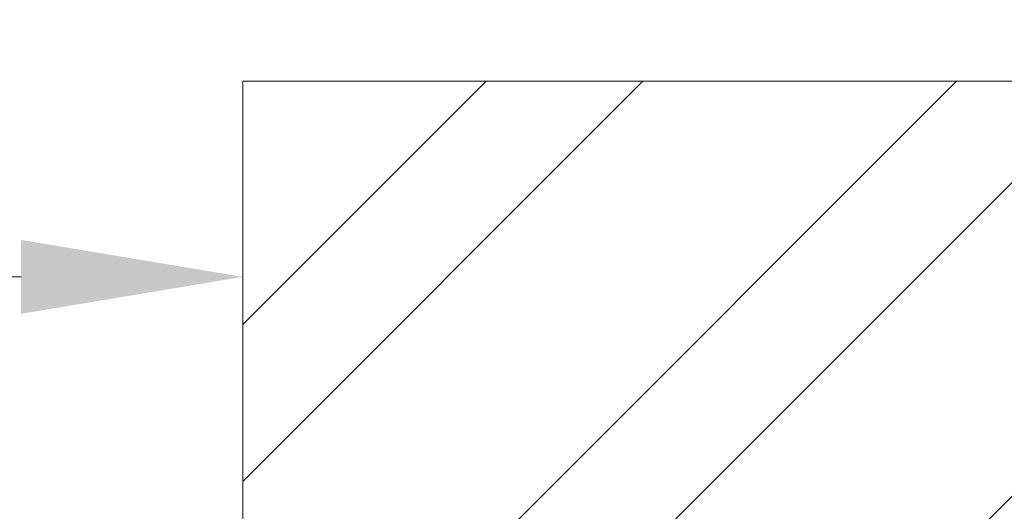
# Model space of a CAD drawing. Header units: millimetres. Extents: x 811 to 573824, y 137 to 100812.
# Tile 127 of 143: x 454799 to 455132, y 77900 to 78066. Entities that reach past the tile are written whole.
import ezdxf

# ---------------------------------------------------------------- set-up
doc = ezdxf.new("R2010")
doc.units = ezdxf.units.MM
doc.header["$LTSCALE"] = 3
doc.header["$MEASUREMENT"] = 0
doc.header["$PDMODE"] = 35
doc.layers.get('Defpoints').update_dxf_attribs({"lineweight": 0})
doc.layers.add('DIMENSIONS', color=7, linetype='Continuous', lineweight=0)
doc.layers.add('NEW BRICKWORK', color=1, linetype='Continuous', lineweight=0)
doc.styles.get("Standard").update_dxf_attribs({"font": 'stylu.ttf'})
doc.dimstyles.new('ARC SCALE50', dxfattribs={"dimscale": 50, "dimtxt": 1, "dimasz": 1.5, "dimexe": 0.8, "dimexo": 0.8, "dimgap": 0.5, "dimtad": 0, "dimdec": 0, "dimrnd": 1, "dimzin": 0, "dimdsep": 46, "dimtxsty": 'Standard', "dimcen": 1.5, "dimdle": 0.8, "dimclrd": 256, "dimclre": 256, "dimclrt": 256, "dimadec": 0, "dimazin": 0, "dimtfac": 2, "dimtdec": 0, "dimtmove": 1, "dimatfit": 2, "dimfxl": 1, "dimtolj": 1, "dimtzin": 0, "dimlwd": -1, "dimlwe": 13, "dimarcsym": 0})

# ---------------------------------------------------------------- blocks, each defined once
blk = doc.blocks.new('*D36')
at = {"layer": 'Defpoints', "color": 0, "transparency": 16777216}
for p in [(453924.76, 77979.37), (453924.76, 77895.53, 0), (454874.76, 77895.53, 0)]:
    blk.add_point(p, dxfattribs=at)
at = {"layer": 'DIMENSIONS', "lineweight": 13, "transparency": 16777216}
for p, q in [((453924.76, 77935.53), (453924.76, 78019.37)), ((454874.76, 77935.53), (454874.76, 78019.37))]:
    blk.add_line(p, q, dxfattribs=at)
at = {"layer": 'DIMENSIONS', "transparency": 16777216}
for p, q in [((453999.76, 77979.37), (454303.99, 77979.37)), ((454799.76, 77979.37), (454495.54, 77979.37))]:
    blk.add_line(p, q, dxfattribs=at)
for points in [[(453999.76, 77991.87), (453999.76, 77966.87), (453924.76, 77979.37)], [(454799.76, 77991.87), (454799.76, 77966.87), (454874.76, 77979.37)]]:
    blk.add_solid(points, dxfattribs=at)
at = {"layer": 'DIMENSIONS', "transparency": 16777216, "insert": (454399.76, 77979.37), "char_height": 50, "attachment_point": 5}
blk.add_mtext('\\A1;950', dxfattribs=at)

msp = doc.modelspace()

# ---------------------------------------------------------------- hatches: boundary and pattern name
at = {"layer": 'NEW BRICKWORK'}
h = msp.add_hatch(dxfattribs=at)
h.set_pattern_fill('ANSI32', color=256, scale=300)
h.set_pattern_definition([(45, (6227957.61, 2343389.85), (-79.5495129, 79.5495129), []), (45, (6228010.64, 2343389.85), (-79.5495129, 79.5495129), [])])
h.paths.add_polyline_path([(454988.76, 74895.53), (455774.76, 74895.53), (455774.76, 75695.53), (455924.76, 75695.53), (455924.76, 74895.53), (460965.58, 74895.53), (460965.58, 76695.53), (460355.58, 76695.53), (460355.58, 76845.53), (460965.58, 76845.53), (460965.58, 80395.77), (459665.58, 80395.77), (459665.58, 77895.53), (458665.58, 77895.53), (458665.58, 76845.53), (459455.58, 76845.53), (459455.58, 76695.53), (458515.58, 76695.53), (458515.58, 76895.53), (458265.58, 76895.53), (458265.58, 77045.53), (458515.58, 77045.53), (458515.58, 77895.53), (456615.58, 77895.53), (456615.58, 77045.53), (456865.58, 77045.53), (456865.58, 76895.53), (456465.58, 76895.53), (456465.58, 77895.53), (454874.76, 77895.53), (454874.76, 78045.53), (459515.58, 78045.53), (459515.58, 80395.77), (450124.93, 80395.77), (450124.93, 76795.53), (450924.93, 76795.53), (450924.93, 76645.53), (450124.93, 76645.53), (450124.93, 70885.19), (451024.93, 70885.19), (451024.92, 70735.19), (450124.93, 70735.19), (450124.93, 63643.31), (458407.82, 63643.31), (458407.82, 63543.31), (449974.93, 63543.31), (449974.93, 80495.77), (461065.58, 80495.77), (461065.58, 70992.75), (460965.58, 70892.75), (460965.58, 74695.53), (454988.76, 74695.53)])

# ---------------------------------------------------------------- linework, layer by layer
at = {"layer": 'NEW BRICKWORK', "elevation": 0.12}
msp.add_lwpolyline([(459455.58, 76695.53), (458515.58, 76695.53), (458515.58, 76895.53), (458265.58, 76895.53), (458265.58, 77045.53), (458515.58, 77045.53), (458515.58, 77895.53), (456615.58, 77895.53), (456615.58, 77045.53), (456865.58, 77045.53), (456865.58, 76895.53), (456465.58, 76895.53), (456465.58, 77895.53), (454874.76, 77895.53), (454874.76, 78045.53), (459515.58, 78045.53)], dxfattribs=at)

# ---------------------------------------------------------------- dimensions: what is measured, and where the dimension line sits
at = {"layer": 'DIMENSIONS'}
dim = msp.add_linear_dim(base=(453924.76, 77979.37, 0.12), p1=(454874.76, 77895.53, 0.12), p2=(453924.76, 77895.53, 0.12), dimstyle='ARC SCALE50', dxfattribs=at)
dim.commit()
dim.dimension.update_dxf_attribs({"geometry": '*D36', "text_midpoint": (454399.76, 77979.37, 0.12)})

doc.saveas('drawing.dxf')
